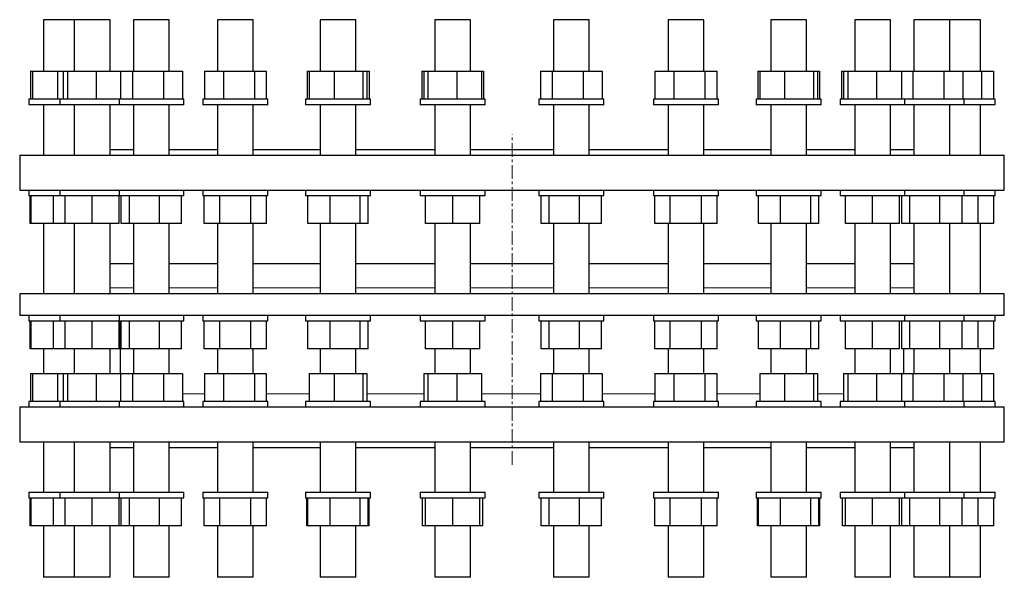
# Model space of a CAD drawing. Header units: millimetres. Extents: x 93 to 1855, y 75 to 1924.
# Tile 1 of 2: x 120 to 1030, y 75 to 590. Entities that reach past the tile are written whole.
import ezdxf

# ---------------------------------------------------------------- set-up
doc = ezdxf.new("R2010")
doc.units = ezdxf.units.MM
doc.linetypes.add('CENTERX2', pattern=[20.32, 12.7, -2.54, 2.54, -2.54])
doc.layers.add('FORMAT', color=7, linetype='Continuous')

msp = doc.modelspace()

# ---------------------------------------------------------------- linework, layer by layer
at = {"color": 7, "linetype": 'Continuous', "lineweight": 25}
for p, q in [((141.8, 590.18), (141.8, 542.68)), ((146.12, 590.18), (141.8, 590.18)), ((170.18, 590.18), (146.12, 590.18)), ((170.18, 590.18), (170.18, 542.68)), ((177.8, 590.18), (170.18, 590.18)), ((203.18, 590.18), (177.8, 590.18)), ((203.18, 542.68), (203.18, 590.18)), ((225, 590.18), (225, 542.68)), ((236.52, 590.18), (225, 590.18)), ((258, 590.18), (236.52, 590.18)), ((258, 542.68), (258, 590.18)), ((302.53, 590.18), (302.53, 542.68)), ((318.29, 590.18), (302.53, 590.18)), ((335.53, 590.18), (318.29, 590.18)), ((335.53, 542.68), (335.53, 590.18)), ((397.48, 590.18), (397.48, 542.68)), ((417.53, 590.18), (397.48, 590.18)), ((430.48, 590.18), (417.53, 590.18)), ((430.48, 542.68), (430.48, 590.18)), ((503.39, 590.18), (503.39, 542.68)), ((527.49, 590.18), (503.39, 590.18)), ((536.39, 590.18), (527.49, 590.18)), ((536.39, 542.68), (536.39, 590.18)), ((613.03, 590.18), (613.03, 542.68)), ((640.66, 590.18), (613.03, 590.18)), ((646.03, 590.18), (640.66, 590.18)), ((646.03, 542.68), (646.03, 590.18)), ((718.94, 590.18), (718.94, 542.68)), ((749.34, 590.18), (718.94, 590.18)), ((751.94, 590.18), (749.34, 590.18)), ((751.94, 542.68), (751.94, 590.18)), ((813.89, 590.18), (813.89, 542.68)), ((846.12, 590.18), (813.89, 590.18)), ((846.89, 590.18), (846.12, 590.18)), ((846.89, 542.68), (846.89, 590.18)), ((891.42, 590.18), (891.42, 542.68)), ((924.42, 590.18), (891.42, 590.18)), ((924.42, 542.68), (924.42, 590.18)), ((946.24, 590.18), (946.24, 542.68)), ((979.24, 590.18), (946.24, 590.18)), ((979.24, 542.68), (979.24, 590.18)), ((1007.62, 590.18), (979.24, 590.18)), ((1007.62, 542.68), (1007.62, 590.18)), ((129.69, 542.68), (129.69, 516.68)), ((129.69, 542.68), (131.64, 542.68)), ((131.64, 542.68), (131.64, 516.68)), ((131.64, 542.68), (154.56, 542.68)), ((154.56, 542.68), (154.56, 516.68)), ((154.56, 542.68), (160, 542.68)), ((160, 542.68), (160, 516.68)), ((160, 542.68), (163.79, 542.68)), ((163.79, 542.68), (163.79, 516.68)), ((163.79, 542.68), (190.47, 542.68)), ((190.47, 542.68), (190.47, 516.68)), ((190.47, 542.68), (212.88, 542.68)), ((212.88, 542.68), (212.88, 516.68)), ((212.88, 542.68), (223.95, 542.68)), ((223.95, 542.68), (223.95, 516.68)), ((223.95, 542.68), (252.57, 542.68)), ((252.57, 542.68), (252.57, 516.68)), ((252.57, 542.68), (270.12, 542.68)), ((270.12, 542.68), (270.12, 516.68)), ((290.41, 542.68), (290.41, 516.68)), ((290.41, 542.68), (308.01, 542.68)), ((308.01, 542.68), (308.01, 516.68)), ((308.01, 542.68), (336.62, 542.68)), ((336.62, 542.68), (336.62, 516.68)), ((336.62, 542.68), (347.65, 542.68)), ((347.65, 542.68), (347.65, 516.68)), ((385.36, 542.68), (385.36, 516.68)), ((385.36, 542.68), (387.32, 542.68)), ((387.32, 542.68), (387.32, 516.68)), ((387.32, 542.68), (410.24, 542.68)), ((410.24, 542.68), (410.24, 516.68)), ((410.24, 542.68), (436.9, 542.68)), ((436.9, 542.68), (436.9, 516.68)), ((436.9, 542.68), (440.64, 542.68)), ((440.64, 542.68), (440.64, 516.68)), ((440.64, 542.68), (442.6, 542.68)), ((442.6, 542.68), (442.6, 516.68)), ((491.26, 542.68), (491.26, 516.68)), ((491.26, 542.68), (493.21, 542.68)), ((493.21, 542.68), (493.21, 516.68)), ((493.21, 542.68), (497, 542.68)), ((497, 542.68), (497, 516.68)), ((497, 542.68), (523.68, 542.68)), ((523.68, 542.68), (523.68, 516.68)), ((523.68, 542.68), (546.57, 542.68)), ((546.57, 542.68), (546.57, 516.68)), ((546.57, 542.68), (548.51, 542.68)), ((548.51, 542.68), (548.51, 516.68)), ((600.91, 542.68), (600.91, 516.68)), ((600.91, 542.68), (611.98, 542.68)), ((611.98, 542.68), (611.98, 516.68)), ((611.98, 542.68), (640.6, 542.68)), ((640.6, 542.68), (640.6, 516.68)), ((640.6, 542.68), (658.15, 542.68)), ((658.15, 542.68), (658.15, 516.68)), ((706.82, 542.68), (706.82, 516.68)), ((706.82, 542.68), (724.41, 542.68)), ((724.41, 542.68), (724.41, 516.68)), ((724.41, 542.68), (753.03, 542.68)), ((753.03, 542.68), (753.03, 516.68)), ((753.03, 542.68), (764.05, 542.68)), ((764.05, 542.68), (764.05, 516.68)), ((801.77, 542.68), (801.77, 516.68)), ((801.77, 542.68), (803.73, 542.68)), ((803.73, 542.68), (803.73, 516.68)), ((803.73, 542.68), (826.65, 542.68)), ((826.65, 542.68), (826.65, 516.68)), ((826.65, 542.68), (853.31, 542.68)), ((853.31, 542.68), (853.31, 516.68)), ((853.31, 542.68), (857.05, 542.68)), ((857.05, 542.68), (857.05, 516.68)), ((857.05, 542.68), (859.01, 542.68)), ((859.01, 542.68), (859.01, 516.68)), ((879.29, 542.68), (879.29, 516.68)), ((879.29, 542.68), (881.24, 542.68)), ((881.24, 542.68), (881.24, 516.68)), ((881.24, 542.68), (885.03, 542.68)), ((885.03, 542.68), (885.03, 516.68)), ((885.03, 542.68), (911.71, 542.68)), ((911.71, 542.68), (911.71, 516.68)), ((911.71, 542.68), (934.6, 542.68)), ((934.6, 542.68), (934.6, 516.68)), ((934.6, 542.68), (945.19, 542.68)), ((945.19, 542.68), (945.19, 516.68)), ((945.19, 542.68), (973.81, 542.68)), ((973.81, 542.68), (973.81, 516.68)), ((973.81, 542.68), (991.36, 542.68)), ((991.36, 542.68), (991.36, 516.68)), ((991.36, 542.68), (1008.71, 542.68)), ((1008.71, 542.68), (1008.71, 516.68)), ((1008.71, 542.68), (1019.73, 542.68)), ((1019.73, 542.68), (1019.73, 516.68)), ((128.3, 516.68), (128.3, 511.68)), ((130.6, 516.68), (128.3, 516.68)), ((130.6, 511.68), (128.3, 511.68)), ((156.68, 516.68), (130.6, 516.68)), ((156.68, 511.68), (130.6, 511.68)), ((141.8, 511.68), (141.8, 465.18)), ((156.68, 516.68), (156.68, 511.68)), ((162.9, 516.68), (156.68, 516.68)), ((162.9, 511.68), (156.68, 511.68)), ((211.5, 516.68), (162.9, 516.68)), ((211.5, 511.68), (162.9, 511.68)), ((170.18, 511.68), (170.18, 465.18)), ((203.18, 465.18), (203.18, 511.68)), ((211.5, 516.68), (211.5, 511.68)), ((223.26, 516.68), (211.5, 516.68)), ((223.26, 511.68), (211.5, 511.68)), ((271.5, 516.68), (223.26, 516.68)), ((271.5, 511.68), (223.26, 511.68)), ((225, 511.68), (225, 465.18)), ((258, 465.18), (258, 511.68)), ((271.5, 511.68), (271.5, 516.68)), ((289.03, 516.68), (289.03, 511.68)), ((307.57, 516.68), (289.03, 516.68)), ((307.57, 511.68), (289.03, 511.68)), ((302.53, 511.68), (302.53, 465.18)), ((349.03, 516.68), (307.57, 516.68)), ((349.03, 511.68), (307.57, 511.68)), ((335.53, 465.18), (335.53, 511.68)), ((349.03, 511.68), (349.03, 516.68)), ((383.98, 516.68), (383.98, 511.68)), ((410.09, 516.68), (383.98, 516.68)), ((410.09, 511.68), (383.98, 511.68)), ((397.48, 511.68), (397.48, 465.18)), ((443.98, 516.68), (410.09, 516.68)), ((443.98, 511.68), (410.09, 511.68)), ((430.48, 465.18), (430.48, 511.68)), ((443.98, 511.68), (443.98, 516.68)), ((489.89, 516.68), (489.89, 511.68)), ((523.83, 516.68), (489.89, 516.68)), ((523.83, 511.68), (489.89, 511.68)), ((503.39, 511.68), (503.39, 465.18)), ((549.89, 516.68), (523.83, 516.68)), ((549.89, 511.68), (523.83, 511.68)), ((536.39, 465.18), (536.39, 511.68)), ((549.89, 511.68), (549.89, 516.68)), ((599.53, 516.68), (599.53, 511.68)), ((641.04, 516.68), (599.53, 516.68)), ((641.04, 511.68), (599.53, 511.68)), ((613.03, 511.68), (613.03, 465.18)), ((659.53, 516.68), (641.04, 516.68)), ((659.53, 511.68), (641.04, 511.68)), ((646.03, 465.18), (646.03, 511.68)), ((659.53, 511.68), (659.53, 516.68)), ((705.44, 516.68), (705.44, 511.68)), ((753.72, 516.68), (705.44, 516.68)), ((753.72, 511.68), (705.44, 511.68)), ((718.94, 511.68), (718.94, 465.18)), ((751.94, 465.18), (751.94, 511.68)), ((765.44, 516.68), (753.72, 516.68)), ((765.44, 511.68), (753.72, 511.68)), ((765.44, 511.68), (765.44, 516.68)), ((800.39, 516.68), (800.39, 511.68)), ((854.21, 516.68), (800.39, 516.68)), ((854.21, 511.68), (800.39, 511.68)), ((813.89, 511.68), (813.89, 465.18)), ((846.89, 465.18), (846.89, 511.68)), ((860.39, 516.68), (854.21, 516.68)), ((860.39, 511.68), (854.21, 511.68)), ((860.39, 511.68), (860.39, 516.68)), ((877.92, 516.68), (877.92, 511.68)), ((935.64, 516.68), (877.92, 516.68)), ((935.64, 511.68), (877.92, 511.68)), ((891.42, 511.68), (891.42, 465.18)), ((924.42, 465.18), (924.42, 511.68)), ((937.92, 516.68), (935.64, 516.68)), ((937.92, 511.68), (935.64, 511.68)), ((937.92, 511.68), (937.92, 516.68)), ((992.49, 516.68), (937.92, 516.68)), ((992.49, 511.68), (937.92, 511.68)), ((946.24, 511.68), (946.24, 465.18)), ((979.24, 465.18), (979.24, 511.68)), ((992.74, 516.68), (992.49, 516.68)), ((992.74, 511.68), (992.49, 511.68)), ((992.74, 511.68), (992.74, 516.68)), ((1021.12, 516.68), (992.74, 516.68)), ((1021.12, 511.68), (992.74, 511.68)), ((1007.62, 465.18), (1007.62, 511.68)), ((1021.12, 511.68), (1021.12, 516.68)), ((119.71, 465.18), (119.71, 432.88)), ((119.71, 465.18), (1029.71, 465.18)), ((203.18, 470.18), (225, 470.18)), ((258, 470.18), (302.53, 470.18)), ((335.53, 470.18), (397.48, 470.18)), ((430.48, 470.18), (503.39, 470.18)), ((536.39, 470.18), (613.03, 470.18)), ((646.03, 470.18), (718.94, 470.18)), ((751.94, 470.18), (813.89, 470.18)), ((846.89, 470.18), (891.42, 470.18)), ((924.42, 470.18), (946.24, 470.18)), ((1029.71, 432.88), (1029.71, 465.18)), ((119.71, 432.88), (1029.71, 432.88)), ((128.3, 432.88), (128.3, 427.88)), ((128.3, 427.88), (156.68, 427.88)), ((129.43, 401.88), (129.43, 427.88)), ((130.42, 401.88), (130.42, 427.88)), ((150.83, 401.88), (150.83, 427.88)), ((156.68, 432.88), (156.68, 427.88)), ((156.68, 427.88), (211.5, 427.88)), ((161.68, 401.88), (161.68, 427.88)), ((186.68, 401.88), (186.68, 427.88)), ((211.5, 432.88), (211.5, 427.88)), ((211.5, 427.88), (270.48, 427.88)), ((211.68, 401.88), (211.68, 427.88)), ((213.62, 401.88), (213.62, 427.88)), ((221.09, 401.88), (221.09, 427.88)), ((248.97, 401.88), (248.97, 427.88)), ((269.38, 401.88), (269.38, 427.88)), ((270.48, 427.88), (271.5, 427.88)), ((271.5, 427.88), (271.5, 432.88)), ((289.03, 432.88), (289.03, 427.88)), ((289.03, 427.88), (349.03, 427.88)), ((290.16, 401.88), (290.16, 427.88)), ((304.6, 401.88), (304.6, 427.88)), ((333.46, 401.88), (333.46, 427.88)), ((347.9, 401.88), (347.9, 427.88)), ((349.03, 427.88), (349.03, 432.88)), ((383.98, 432.88), (383.98, 427.88)), ((383.98, 427.88), (443.98, 427.88)), ((386.1, 401.88), (386.1, 427.88)), ((406.51, 401.88), (406.51, 427.88)), ((434.39, 401.88), (434.39, 427.88)), ((441.87, 401.88), (441.87, 427.88)), ((443.98, 427.88), (443.98, 432.88)), ((489.89, 432.88), (489.89, 427.88)), ((489.89, 427.88), (549.89, 427.88)), ((494.89, 401.88), (494.89, 427.88)), ((519.89, 401.88), (519.89, 427.88)), ((544.89, 401.88), (544.89, 427.88)), ((549.89, 427.88), (549.89, 432.88)), ((599.53, 432.88), (599.53, 427.88)), ((599.53, 427.88), (659.53, 427.88)), ((601.65, 401.88), (601.65, 427.88)), ((609.12, 401.88), (609.12, 427.88)), ((637, 401.88), (637, 427.88)), ((657.41, 401.88), (657.41, 427.88)), ((659.53, 427.88), (659.53, 432.88)), ((705.44, 432.88), (705.44, 427.88)), ((705.44, 427.88), (765.44, 427.88)), ((706.57, 401.88), (706.57, 427.88)), ((721, 401.88), (721, 427.88)), ((749.87, 401.88), (749.87, 427.88)), ((764.3, 401.88), (764.3, 427.88)), ((765.44, 427.88), (765.44, 432.88)), ((800.39, 432.88), (800.39, 427.88)), ((800.39, 427.88), (860.39, 427.88)), ((802.5, 401.88), (802.5, 427.88)), ((822.92, 401.88), (822.92, 427.88)), ((850.8, 401.88), (850.8, 427.88)), ((858.27, 401.88), (858.27, 427.88)), ((860.39, 427.88), (860.39, 432.88)), ((877.92, 432.88), (877.92, 427.88)), ((877.92, 427.88), (937.92, 427.88)), ((882.92, 401.88), (882.92, 427.88)), ((907.92, 401.88), (907.92, 427.88)), ((932.92, 401.88), (932.92, 427.88)), ((934.85, 401.88), (934.85, 427.88)), ((937.92, 427.88), (937.92, 432.88)), ((937.92, 427.88), (992.74, 427.88)), ((942.33, 401.88), (942.33, 427.88)), ((970.21, 401.88), (970.21, 427.88)), ((990.62, 401.88), (990.62, 427.88)), ((992.74, 427.88), (992.74, 432.88)), ((992.74, 427.88), (1021.12, 427.88)), ((1005.55, 401.88), (1005.55, 427.88)), ((1019.98, 401.88), (1019.98, 427.88)), ((1021.12, 427.88), (1021.12, 432.88)), ((130.42, 401.88), (129.43, 401.88)), ((150.83, 401.88), (130.42, 401.88)), ((141.8, 401.88), (141.8, 337.1)), ((161.68, 401.88), (150.83, 401.88)), ((186.68, 401.88), (161.68, 401.88)), ((170.18, 401.88), (170.18, 337.1)), ((211.68, 401.88), (186.68, 401.88)), ((203.18, 338.23), (203.18, 401.88)), ((221.09, 401.88), (213.62, 401.88)), ((248.97, 401.88), (221.09, 401.88)), ((225, 401.88), (225, 337.1)), ((269.38, 401.88), (248.97, 401.88)), ((258, 337.24), (258, 401.88)), ((304.6, 401.88), (290.16, 401.88)), ((302.53, 401.88), (302.53, 337.1)), ((333.46, 401.88), (304.6, 401.88)), ((347.9, 401.88), (333.46, 401.88)), ((335.53, 337.1), (335.53, 401.88)), ((406.51, 401.88), (386.1, 401.88)), ((397.48, 401.88), (397.48, 337.1)), ((434.39, 401.88), (406.51, 401.88)), ((430.48, 337.1), (430.48, 401.88)), ((441.87, 401.88), (434.39, 401.88)), ((519.89, 401.88), (494.89, 401.88)), ((503.39, 401.88), (503.39, 337.1)), ((544.89, 401.88), (519.89, 401.88)), ((536.39, 337.1), (536.39, 401.88)), ((609.12, 401.88), (601.65, 401.88)), ((637, 401.88), (609.12, 401.88)), ((613.03, 401.88), (613.03, 337.1)), ((657.41, 401.88), (637, 401.88)), ((646.03, 337.1), (646.03, 401.88)), ((721, 401.88), (706.57, 401.88)), ((718.94, 401.88), (718.94, 337.1)), ((749.87, 401.88), (721, 401.88)), ((764.3, 401.88), (749.87, 401.88)), ((751.94, 337.1), (751.94, 401.88)), ((822.92, 401.88), (802.5, 401.88)), ((813.89, 401.88), (813.89, 337.1)), ((850.8, 401.88), (822.92, 401.88)), ((846.89, 337.1), (846.89, 401.88)), ((858.27, 401.88), (850.8, 401.88)), ((907.92, 401.88), (882.92, 401.88)), ((891.42, 401.88), (891.42, 337.24)), ((932.92, 401.88), (907.92, 401.88)), ((924.42, 337.1), (924.42, 401.88)), ((942.33, 401.88), (934.85, 401.88)), ((970.21, 401.88), (942.33, 401.88)), ((946.24, 401.88), (946.24, 338.24)), ((990.62, 401.88), (970.21, 401.88)), ((979.24, 337.1), (979.24, 401.88)), ((1005.55, 401.88), (990.62, 401.88)), ((1019.98, 401.88), (1005.55, 401.88)), ((1007.62, 337.1), (1007.62, 401.88)), ((225, 364.6), (203.18, 364.6)), ((302.53, 364.6), (258, 364.6)), ((397.48, 364.6), (335.53, 364.6)), ((503.39, 364.6), (430.48, 364.6)), ((574.71, 364.6), (536.39, 364.6)), ((613.03, 364.6), (574.71, 364.6)), ((718.94, 364.6), (646.03, 364.6)), ((813.89, 364.6), (751.94, 364.6)), ((891.42, 364.6), (846.89, 364.6)), ((946.24, 364.6), (924.42, 364.6)), ((119.71, 337.1), (119.71, 317.1)), ((574.71, 337.1), (119.71, 337.1)), ((1029.71, 337.1), (574.71, 337.1)), ((1029.71, 317.1), (1029.71, 337.1)), ((574.71, 317.1), (119.71, 317.1)), ((128.3, 317.1), (128.3, 312.1)), ((128.3, 312.1), (156.68, 312.1)), ((129.43, 286.1), (129.43, 312.1)), ((130.42, 286.1), (130.42, 312.1)), ((150.83, 286.1), (150.83, 312.1)), ((156.68, 317.1), (156.68, 312.1)), ((156.68, 312.1), (211.5, 312.1)), ((161.68, 286.1), (161.68, 312.1)), ((186.68, 286.1), (186.68, 312.1)), ((211.5, 317.1), (211.5, 312.1)), ((211.5, 312.1), (270.48, 312.1)), ((211.68, 286.1), (211.68, 312.1)), ((212.71, 312.1), (212.71, 263.48)), ((213.62, 286.1), (213.62, 312.1)), ((221.09, 286.1), (221.09, 312.1)), ((248.97, 286.1), (248.97, 312.1)), ((269.38, 286.1), (269.38, 312.1)), ((270.48, 312.1), (271.5, 312.1)), ((271.5, 312.1), (271.5, 317.1)), ((289.03, 317.1), (289.03, 312.1)), ((289.03, 312.1), (349.03, 312.1)), ((290.16, 286.1), (290.16, 312.1)), ((304.6, 286.1), (304.6, 312.1)), ((333.46, 286.1), (333.46, 312.1)), ((347.9, 286.1), (347.9, 312.1)), ((349.03, 312.1), (349.03, 317.1)), ((383.98, 317.1), (383.98, 312.1)), ((383.98, 312.1), (443.98, 312.1)), ((386.1, 286.1), (386.1, 312.1)), ((406.51, 286.1), (406.51, 312.1)), ((434.39, 286.1), (434.39, 312.1)), ((441.87, 286.1), (441.87, 312.1)), ((443.98, 312.1), (443.98, 317.1)), ((489.89, 317.1), (489.89, 312.1)), ((489.89, 312.1), (549.89, 312.1)), ((494.89, 286.1), (494.89, 312.1)), ((519.89, 286.1), (519.89, 312.1)), ((544.89, 286.1), (544.89, 312.1)), ((549.89, 312.1), (549.89, 317.1)), ((1029.71, 317.1), (574.71, 317.1)), ((599.53, 317.1), (599.53, 312.1)), ((599.53, 312.1), (659.53, 312.1)), ((601.65, 286.1), (601.65, 312.1)), ((609.12, 286.1), (609.12, 312.1)), ((637, 286.1), (637, 312.1)), ((657.41, 286.1), (657.41, 312.1)), ((659.53, 312.1), (659.53, 317.1)), ((705.44, 317.1), (705.44, 312.1)), ((705.44, 312.1), (765.44, 312.1)), ((706.57, 286.1), (706.57, 312.1)), ((721, 286.1), (721, 312.1)), ((749.87, 286.1), (749.87, 312.1)), ((764.3, 286.1), (764.3, 312.1)), ((765.44, 312.1), (765.44, 317.1)), ((800.39, 317.1), (800.39, 312.1)), ((800.39, 312.1), (860.39, 312.1)), ((802.5, 286.1), (802.5, 312.1)), ((822.92, 286.1), (822.92, 312.1)), ((850.8, 286.1), (850.8, 312.1)), ((858.27, 286.1), (858.27, 312.1)), ((860.39, 312.1), (860.39, 317.1)), ((877.92, 317.1), (877.92, 312.1)), ((877.92, 312.1), (937.92, 312.1)), ((882.92, 286.1), (882.92, 312.1)), ((907.92, 286.1), (907.92, 312.1)), ((932.92, 286.1), (932.92, 312.1)), ((934.85, 286.1), (934.85, 312.1)), ((937.92, 312.1), (937.92, 317.1)), ((937.92, 312.1), (992.74, 312.1)), ((942.33, 286.1), (942.33, 312.1)), ((970.21, 286.1), (970.21, 312.1)), ((990.62, 286.1), (990.62, 312.1)), ((992.74, 312.1), (992.74, 317.1)), ((992.74, 312.1), (1021.12, 312.1)), ((1005.55, 286.1), (1005.55, 312.1)), ((1019.98, 286.1), (1019.98, 312.1)), ((1021.12, 312.1), (1021.12, 317.1)), ((130.42, 286.1), (129.43, 286.1)), ((150.83, 286.1), (130.42, 286.1)), ((141.8, 286.1), (141.8, 263.48)), ((161.68, 286.1), (150.83, 286.1)), ((186.68, 286.1), (161.68, 286.1)), ((170.18, 286.1), (170.18, 263.48)), ((211.68, 286.1), (186.68, 286.1)), ((203.18, 263.48), (203.18, 286.1)), ((212.71, 286.1), (211.68, 286.1)), ((221.09, 286.1), (213.62, 286.1)), ((248.97, 286.1), (221.09, 286.1)), ((225, 286.1), (225, 263.48)), ((269.38, 286.1), (248.97, 286.1)), ((258, 263.48), (258, 286.1)), ((304.6, 286.1), (290.16, 286.1)), ((302.53, 286.1), (302.53, 263.48)), ((333.46, 286.1), (304.6, 286.1)), ((347.9, 286.1), (333.46, 286.1)), ((335.53, 263.48), (335.53, 286.1)), ((406.51, 286.1), (386.1, 286.1)), ((397.48, 286.1), (397.48, 263.48)), ((434.39, 286.1), (406.51, 286.1)), ((430.48, 263.48), (430.48, 286.1)), ((441.87, 286.1), (434.39, 286.1)), ((519.89, 286.1), (494.89, 286.1)), ((503.39, 286.1), (503.39, 263.48)), ((544.89, 286.1), (519.89, 286.1)), ((536.39, 263.48), (536.39, 286.1)), ((609.12, 286.1), (601.65, 286.1)), ((637, 286.1), (609.12, 286.1)), ((613.03, 286.1), (613.03, 263.48)), ((657.41, 286.1), (637, 286.1)), ((646.03, 263.48), (646.03, 286.1)), ((721, 286.1), (706.57, 286.1)), ((718.94, 286.1), (718.94, 263.48)), ((749.87, 286.1), (721, 286.1)), ((764.3, 286.1), (749.87, 286.1)), ((751.94, 263.48), (751.94, 286.1)), ((822.92, 286.1), (802.5, 286.1)), ((813.89, 286.1), (813.89, 263.48)), ((850.8, 286.1), (822.92, 286.1)), ((846.89, 263.48), (846.89, 286.1)), ((858.27, 286.1), (850.8, 286.1)), ((907.92, 286.1), (882.92, 286.1)), ((891.42, 286.1), (891.42, 263.48)), ((932.92, 286.1), (907.92, 286.1)), ((924.42, 263.48), (924.42, 286.1)), ((942.33, 286.1), (934.85, 286.1)), ((936.71, 263.48), (936.71, 286.1)), ((970.21, 286.1), (942.33, 286.1)), ((946.24, 286.1), (946.24, 263.48)), ((990.62, 286.1), (970.21, 286.1)), ((979.24, 263.48), (979.24, 286.1)), ((1005.55, 286.1), (990.62, 286.1)), ((1019.98, 286.1), (1005.55, 286.1)), ((1007.62, 263.48), (1007.62, 286.1)), ((129.69, 263.48), (129.69, 237.48)), ((129.69, 263.48), (131.64, 263.48)), ((131.64, 263.48), (131.64, 237.48)), ((131.64, 263.48), (154.56, 263.48)), ((154.56, 263.48), (154.56, 237.48)), ((154.56, 263.48), (160, 263.48)), ((160, 263.48), (160, 237.48)), ((160, 263.48), (163.79, 263.48)), ((163.79, 263.48), (163.79, 237.48)), ((163.79, 263.48), (190.47, 263.48)), ((190.47, 263.48), (190.47, 237.48)), ((190.47, 263.48), (212.88, 263.48)), ((212.88, 263.48), (212.88, 237.48)), ((212.88, 263.48), (223.95, 263.48)), ((223.95, 263.48), (223.95, 237.48)), ((223.95, 263.48), (252.57, 263.48)), ((252.57, 263.48), (252.57, 237.48)), ((252.57, 263.48), (270.12, 263.48)), ((270.12, 263.48), (270.12, 237.48)), ((290.41, 263.48), (290.41, 237.48)), ((290.41, 263.48), (308.01, 263.48)), ((308.01, 263.48), (308.01, 237.48)), ((308.01, 263.48), (336.62, 263.48)), ((336.62, 263.48), (336.62, 237.48)), ((336.62, 263.48), (347.65, 263.48)), ((347.65, 263.48), (347.65, 237.48)), ((387.32, 263.48), (387.32, 237.48)), ((387.32, 263.48), (410.24, 263.48)), ((410.24, 263.48), (410.24, 237.48)), ((410.24, 263.48), (436.9, 263.48)), ((436.9, 263.48), (436.9, 237.48)), ((436.9, 263.48), (440.64, 263.48)), ((440.64, 263.48), (440.64, 237.48)), ((493.21, 263.48), (493.21, 237.48)), ((493.21, 263.48), (497, 263.48)), ((497, 263.48), (497, 237.48)), ((497, 263.48), (523.68, 263.48)), ((523.68, 263.48), (523.68, 237.48)), ((523.68, 263.48), (546.57, 263.48)), ((546.57, 263.48), (546.57, 237.48)), ((600.91, 263.48), (600.91, 237.48)), ((600.91, 263.48), (611.98, 263.48)), ((611.98, 263.48), (611.98, 237.48)), ((611.98, 263.48), (640.6, 263.48)), ((640.6, 263.48), (640.6, 237.48)), ((640.6, 263.48), (658.15, 263.48)), ((658.15, 263.48), (658.15, 237.48)), ((706.82, 263.48), (706.82, 237.48)), ((706.82, 263.48), (724.41, 263.48)), ((724.41, 263.48), (724.41, 237.48)), ((724.41, 263.48), (753.03, 263.48)), ((753.03, 263.48), (753.03, 237.48)), ((753.03, 263.48), (764.05, 263.48)), ((764.05, 263.48), (764.05, 237.48)), ((803.73, 263.48), (803.73, 237.48)), ((803.73, 263.48), (826.65, 263.48)), ((826.65, 263.48), (826.65, 237.48)), ((826.65, 263.48), (853.31, 263.48)), ((853.31, 263.48), (853.31, 237.48)), ((853.31, 263.48), (857.05, 263.48)), ((857.05, 263.48), (857.05, 237.48)), ((881.24, 263.48), (881.24, 237.48)), ((881.24, 263.48), (885.03, 263.48)), ((885.03, 263.48), (885.03, 237.48)), ((885.03, 263.48), (911.71, 263.48)), ((911.71, 263.48), (911.71, 237.48)), ((911.71, 263.48), (934.6, 263.48)), ((934.6, 263.48), (934.6, 237.48)), ((934.6, 263.48), (945.19, 263.48)), ((945.19, 263.48), (945.19, 237.48)), ((945.19, 263.48), (973.81, 263.48)), ((973.81, 263.48), (973.81, 237.48)), ((973.81, 263.48), (991.36, 263.48)), ((991.36, 263.48), (991.36, 237.48)), ((991.36, 263.48), (1008.71, 263.48)), ((1008.71, 263.48), (1008.71, 237.48)), ((1008.71, 263.48), (1019.73, 263.48)), ((1019.73, 263.48), (1019.73, 237.48)), ((128.3, 237.48), (128.3, 232.48)), ((130.6, 237.48), (128.3, 237.48)), ((156.68, 237.48), (130.6, 237.48)), ((156.68, 237.48), (156.68, 232.48)), ((162.9, 237.48), (156.68, 237.48)), ((211.5, 237.48), (162.9, 237.48)), ((211.5, 237.48), (211.5, 232.48)), ((223.26, 237.48), (211.5, 237.48)), ((271.5, 237.48), (223.26, 237.48)), ((271.5, 232.48), (271.5, 237.48)), ((289.03, 237.48), (289.03, 232.48)), ((307.57, 237.48), (289.03, 237.48)), ((349.03, 237.48), (307.57, 237.48)), ((349.03, 232.48), (349.03, 237.48)), ((383.98, 237.48), (383.98, 232.48)), ((410.09, 237.48), (383.98, 237.48)), ((443.98, 237.48), (410.09, 237.48)), ((443.98, 232.48), (443.98, 237.48)), ((489.89, 237.48), (489.89, 232.48)), ((523.83, 237.48), (489.89, 237.48)), ((549.89, 237.48), (523.83, 237.48)), ((549.89, 232.48), (549.89, 237.48)), ((599.53, 237.48), (599.53, 232.48)), ((641.04, 237.48), (599.53, 237.48)), ((659.53, 237.48), (641.04, 237.48)), ((659.53, 232.48), (659.53, 237.48)), ((705.44, 237.48), (705.44, 232.48)), ((753.72, 237.48), (705.44, 237.48)), ((765.44, 237.48), (753.72, 237.48)), ((765.44, 232.48), (765.44, 237.48)), ((800.39, 237.48), (800.39, 232.48)), ((854.21, 237.48), (800.39, 237.48)), ((860.39, 237.48), (854.21, 237.48)), ((860.39, 232.48), (860.39, 237.48)), ((877.92, 237.48), (877.92, 232.48)), ((935.64, 237.48), (877.92, 237.48)), ((937.92, 237.48), (935.64, 237.48)), ((937.92, 232.48), (937.92, 237.48)), ((992.49, 237.48), (937.92, 237.48)), ((992.74, 237.48), (992.49, 237.48)), ((992.74, 232.48), (992.74, 237.48)), ((1021.12, 237.48), (992.74, 237.48)), ((1021.12, 232.48), (1021.12, 237.48)), ((119.71, 232.48), (119.71, 200.18)), ((119.71, 232.48), (1029.71, 232.48)), ((1029.71, 200.18), (1029.71, 232.48)), ((119.71, 200.18), (1029.71, 200.18)), ((141.8, 200.18), (141.8, 153.68)), ((170.18, 200.18), (170.18, 153.68)), ((203.18, 153.68), (203.18, 200.18)), ((203.18, 195.18), (225, 195.18)), ((225, 200.18), (225, 153.68)), ((258, 153.68), (258, 200.18)), ((258, 195.18), (302.53, 195.18)), ((302.53, 200.18), (302.53, 153.68)), ((335.53, 153.68), (335.53, 200.18)), ((335.53, 195.18), (397.48, 195.18)), ((397.48, 200.18), (397.48, 153.68)), ((430.48, 153.68), (430.48, 200.18)), ((430.48, 195.18), (503.39, 195.18)), ((503.39, 200.18), (503.39, 153.68)), ((536.39, 153.68), (536.39, 200.18)), ((536.39, 195.18), (613.03, 195.18)), ((613.03, 200.18), (613.03, 153.68)), ((646.03, 153.68), (646.03, 200.18)), ((646.03, 195.18), (718.94, 195.18)), ((718.94, 200.18), (718.94, 153.68)), ((751.94, 153.68), (751.94, 200.18)), ((751.94, 195.18), (813.89, 195.18)), ((813.89, 200.18), (813.89, 153.68)), ((846.89, 153.68), (846.89, 200.18)), ((846.89, 195.18), (891.42, 195.18)), ((891.42, 200.18), (891.42, 153.68)), ((924.42, 153.68), (924.42, 200.18)), ((924.42, 195.18), (946.24, 195.18)), ((946.24, 200.18), (946.24, 153.68)), ((979.24, 153.68), (979.24, 200.18)), ((1007.62, 153.68), (1007.62, 200.18)), ((128.3, 153.68), (128.3, 148.68)), ((128.3, 153.68), (156.68, 153.68)), ((128.3, 148.68), (156.68, 148.68)), ((129.43, 122.68), (129.43, 148.68)), ((130.42, 122.68), (130.42, 148.68)), ((150.83, 122.68), (150.83, 148.68)), ((156.68, 153.68), (156.68, 148.68)), ((156.68, 153.68), (211.5, 153.68)), ((156.68, 148.68), (211.5, 148.68)), ((161.68, 122.68), (161.68, 148.68)), ((186.68, 122.68), (186.68, 148.68)), ((211.5, 153.68), (211.5, 148.68)), ((211.5, 153.68), (270.48, 153.68)), ((211.5, 148.68), (270.48, 148.68)), ((211.68, 122.68), (211.68, 148.68)), ((213.62, 122.68), (213.62, 148.68)), ((221.09, 122.68), (221.09, 148.68)), ((248.97, 122.68), (248.97, 148.68)), ((269.38, 122.68), (269.38, 148.68)), ((270.48, 153.68), (271.5, 153.68)), ((270.48, 148.68), (271.5, 148.68)), ((271.5, 148.68), (271.5, 153.68)), ((289.03, 153.68), (289.03, 148.68)), ((289.03, 153.68), (349.03, 153.68)), ((289.03, 148.68), (349.03, 148.68)), ((290.16, 122.68), (290.16, 148.68)), ((304.6, 122.68), (304.6, 148.68)), ((333.46, 122.68), (333.46, 148.68)), ((347.9, 122.68), (347.9, 148.68)), ((349.03, 148.68), (349.03, 153.68)), ((383.98, 153.68), (383.98, 148.68)), ((383.98, 153.68), (443.98, 153.68)), ((383.98, 148.68), (443.98, 148.68)), ((385.11, 122.68), (385.11, 148.68)), ((386.1, 122.68), (386.1, 148.68)), ((406.51, 122.68), (406.51, 148.68)), ((434.39, 122.68), (434.39, 148.68)), ((441.87, 122.68), (441.87, 148.68)), ((442.85, 122.68), (442.85, 148.68)), ((443.98, 148.68), (443.98, 153.68)), ((489.89, 153.68), (489.89, 148.68)), ((489.89, 153.68), (549.89, 153.68)), ((489.89, 148.68), (549.89, 148.68)), ((492, 122.68), (492, 148.68)), ((494.89, 122.68), (494.89, 148.68)), ((519.89, 122.68), (519.89, 148.68)), ((544.89, 122.68), (544.89, 148.68)), ((547.77, 122.68), (547.77, 148.68)), ((549.89, 148.68), (549.89, 153.68)), ((599.53, 153.68), (599.53, 148.68)), ((599.53, 153.68), (659.53, 153.68)), ((599.53, 148.68), (659.53, 148.68)), ((601.65, 122.68), (601.65, 148.68)), ((609.12, 122.68), (609.12, 148.68)), ((637, 122.68), (637, 148.68)), ((657.41, 122.68), (657.41, 148.68)), ((659.53, 148.68), (659.53, 153.68)), ((705.44, 153.68), (705.44, 148.68)), ((705.44, 153.68), (765.44, 153.68)), ((705.44, 148.68), (765.44, 148.68)), ((706.57, 122.68), (706.57, 148.68)), ((721, 122.68), (721, 148.68)), ((749.87, 122.68), (749.87, 148.68)), ((764.3, 122.68), (764.3, 148.68)), ((765.44, 148.68), (765.44, 153.68)), ((800.39, 153.68), (800.39, 148.68)), ((800.39, 153.68), (860.39, 153.68)), ((800.39, 148.68), (860.39, 148.68)), ((801.52, 122.68), (801.52, 148.68)), ((802.5, 122.68), (802.5, 148.68)), ((822.92, 122.68), (822.92, 148.68)), ((850.8, 122.68), (850.8, 148.68)), ((858.27, 122.68), (858.27, 148.68)), ((859.26, 122.68), (859.26, 148.68)), ((860.39, 148.68), (860.39, 153.68)), ((877.92, 153.68), (877.92, 148.68)), ((877.92, 153.68), (937.92, 153.68)), ((877.92, 148.68), (937.92, 148.68)), ((880.03, 122.68), (880.03, 148.68)), ((882.92, 122.68), (882.92, 148.68)), ((907.92, 122.68), (907.92, 148.68)), ((932.92, 122.68), (932.92, 148.68)), ((934.85, 122.68), (934.85, 148.68)), ((937.92, 148.68), (937.92, 153.68)), ((937.92, 153.68), (992.74, 153.68)), ((937.92, 148.68), (992.74, 148.68)), ((942.33, 122.68), (942.33, 148.68)), ((970.21, 122.68), (970.21, 148.68)), ((990.62, 122.68), (990.62, 148.68)), ((992.74, 148.68), (992.74, 153.68)), ((992.74, 153.68), (1021.12, 153.68)), ((992.74, 148.68), (1021.12, 148.68)), ((1005.55, 122.68), (1005.55, 148.68)), ((1019.98, 122.68), (1019.98, 148.68)), ((1021.12, 148.68), (1021.12, 153.68)), ((130.42, 122.68), (129.43, 122.68)), ((150.83, 122.68), (130.42, 122.68)), ((141.8, 122.68), (141.8, 75.18)), ((161.68, 122.68), (150.83, 122.68)), ((186.68, 122.68), (161.68, 122.68)), ((170.18, 122.68), (170.18, 75.18)), ((211.68, 122.68), (186.68, 122.68)), ((203.18, 75.18), (203.18, 122.68)), ((213.62, 122.68), (211.68, 122.68)), ((221.09, 122.68), (213.62, 122.68)), ((248.97, 122.68), (221.09, 122.68)), ((225, 122.68), (225, 75.18)), ((269.38, 122.68), (248.97, 122.68)), ((258, 75.18), (258, 122.68)), ((304.6, 122.68), (290.16, 122.68)), ((302.53, 122.68), (302.53, 75.18)), ((333.46, 122.68), (304.6, 122.68)), ((347.9, 122.68), (333.46, 122.68)), ((335.53, 75.18), (335.53, 122.68)), ((386.1, 122.68), (385.11, 122.68)), ((406.51, 122.68), (386.1, 122.68)), ((397.48, 122.68), (397.48, 75.18)), ((434.39, 122.68), (406.51, 122.68)), ((430.48, 75.18), (430.48, 122.68)), ((441.87, 122.68), (434.39, 122.68)), ((442.85, 122.68), (441.87, 122.68)), ((494.89, 122.68), (492, 122.68)), ((519.89, 122.68), (494.89, 122.68)), ((503.39, 122.68), (503.39, 75.18)), ((544.89, 122.68), (519.89, 122.68)), ((536.39, 75.18), (536.39, 122.68)), ((547.77, 122.68), (544.89, 122.68)), ((609.12, 122.68), (601.65, 122.68)), ((637, 122.68), (609.12, 122.68)), ((613.03, 122.68), (613.03, 75.18)), ((657.41, 122.68), (637, 122.68)), ((646.03, 75.18), (646.03, 122.68)), ((721, 122.68), (706.57, 122.68)), ((718.94, 122.68), (718.94, 75.18)), ((749.87, 122.68), (721, 122.68)), ((764.3, 122.68), (749.87, 122.68)), ((751.94, 75.18), (751.94, 122.68)), ((802.5, 122.68), (801.52, 122.68)), ((822.92, 122.68), (802.5, 122.68)), ((813.89, 122.68), (813.89, 75.18)), ((850.8, 122.68), (822.92, 122.68)), ((846.89, 75.18), (846.89, 122.68)), ((858.27, 122.68), (850.8, 122.68)), ((859.26, 122.68), (858.27, 122.68)), ((882.92, 122.68), (880.03, 122.68)), ((907.92, 122.68), (882.92, 122.68)), ((891.42, 122.68), (891.42, 75.18)), ((932.92, 122.68), (907.92, 122.68)), ((924.42, 75.18), (924.42, 122.68)), ((934.85, 122.68), (932.92, 122.68)), ((942.33, 122.68), (934.85, 122.68)), ((970.21, 122.68), (942.33, 122.68)), ((946.24, 122.68), (946.24, 75.18)), ((990.62, 122.68), (970.21, 122.68)), ((979.24, 75.18), (979.24, 122.68)), ((1005.55, 122.68), (990.62, 122.68)), ((1019.98, 122.68), (1005.55, 122.68)), ((1007.62, 75.18), (1007.62, 122.68)), ((146.12, 75.18), (141.8, 75.18)), ((170.18, 75.18), (146.12, 75.18)), ((177.8, 75.18), (170.18, 75.18)), ((203.18, 75.18), (177.8, 75.18)), ((236.52, 75.18), (225, 75.18)), ((258, 75.18), (236.52, 75.18)), ((318.29, 75.18), (302.53, 75.18)), ((335.53, 75.18), (318.29, 75.18)), ((417.53, 75.18), (397.48, 75.18)), ((430.48, 75.18), (417.53, 75.18)), ((527.49, 75.18), (503.39, 75.18)), ((536.39, 75.18), (527.49, 75.18)), ((640.66, 75.18), (613.03, 75.18)), ((646.03, 75.18), (640.66, 75.18)), ((749.34, 75.18), (718.94, 75.18)), ((751.94, 75.18), (749.34, 75.18)), ((846.12, 75.18), (813.89, 75.18)), ((846.89, 75.18), (846.12, 75.18)), ((924.42, 75.18), (891.42, 75.18)), ((979.24, 75.18), (946.24, 75.18)), ((1007.62, 75.18), (979.24, 75.18))]:
    msp.add_line(p, q, dxfattribs=at)
at = {"color": 8, "linetype": 'Continuous', "lineweight": 18}
for p, q in [((203.18, 342.58), (225, 342.58)), ((258, 342.58), (302.53, 342.58)), ((335.53, 342.58), (397.48, 342.58)), ((430.48, 342.58), (503.39, 342.58)), ((536.39, 342.58), (574.71, 342.58)), ((574.71, 342.58), (613.03, 342.58)), ((646.03, 342.58), (718.94, 342.58)), ((751.94, 342.58), (813.89, 342.58)), ((846.89, 342.58), (891.42, 342.58)), ((924.42, 342.58), (946.24, 342.58)), ((270.12, 244.48), (290.41, 244.48)), ((347.65, 244.48), (387.32, 244.48)), ((440.64, 244.48), (493.21, 244.48)), ((546.57, 244.48), (600.91, 244.48)), ((658.15, 244.48), (706.82, 244.48)), ((764.05, 244.48), (803.73, 244.48)), ((857.05, 244.48), (881.24, 244.48))]:
    msp.add_line(p, q, dxfattribs=at)
at = {"color": 7, "linetype": 'Continuous', "lineweight": 25}
for points, knots in [([(202.02, 337.1), (202.11, 337.11), (202.32, 337.12), (202.59, 337.21), (202.83, 337.38), (203.01, 337.59), (203.15, 337.88), (203.17, 338.1), (203.18, 338.23)], [0, 0, 0, 0, 0.115893, 0.278059, 0.440275, 0.6068, 0.773355, 1, 1, 1, 1]), ([(257.89, 337.1), (257.92, 337.11), (257.97, 337.12), (258.01, 337.18), (258, 337.24), (258, 337.24)], [0, 0, 0, 0, 0.385898, 0.925875, 1, 1, 1, 1]), ([(891.42, 337.24), (891.42, 337.2), (891.43, 337.12), (891.49, 337.11), (891.53, 337.1)], [0, 0, 0, 0, 0.488903, 1, 1, 1, 1]), ([(946.25, 338.24), (946.25, 338.17), (946.24, 338), (946.33, 337.72), (946.51, 337.45), (946.76, 337.25), (947.05, 337.13), (947.28, 337.11), (947.4, 337.1)], [0, 0, 0, 0, 0.11024, 0.301864, 0.498112, 0.694289, 0.846545, 1, 1, 1, 1])]:
    msp.add_open_spline(points, degree=3, knots=knots, dxfattribs=at)
at = {"layer": 'FORMAT', "linetype": 'CENTERX2', "lineweight": 18}
msp.add_line((574.71, 179.1), (574.71, 484.19), dxfattribs=at)

doc.saveas('drawing.dxf')
